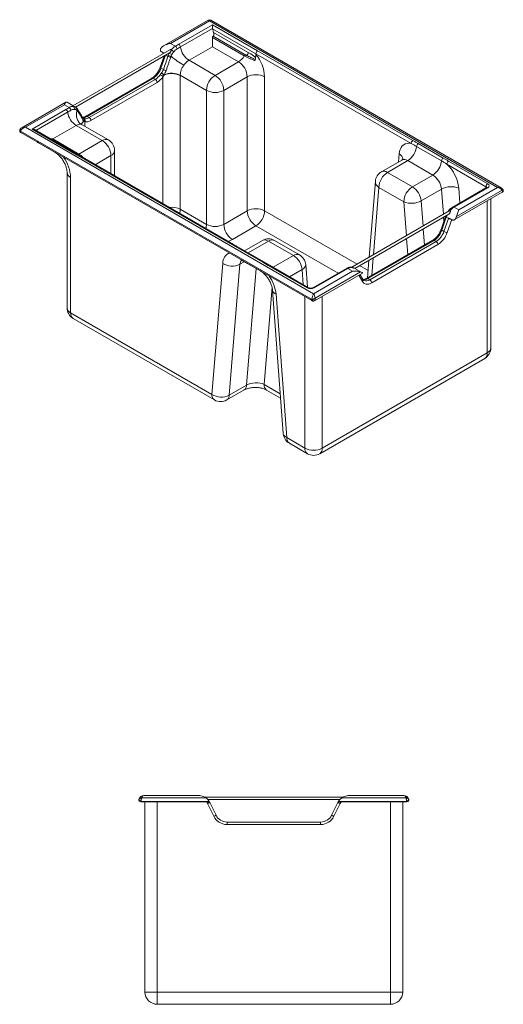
# Model space of a CAD drawing. Header units: inches. Extents: x 13.2 to 69.3, y 6.6 to 46.7.
# Tile 2 of 2: x 49.6 to 69.3, y 6.6 to 46.7. Entities that reach past the tile are written whole.
import ezdxf

# ---------------------------------------------------------------- set-up
doc = ezdxf.new("R2010")
doc.units = ezdxf.units.IN
doc.header["$MEASUREMENT"] = 0

msp = doc.modelspace()

# ---------------------------------------------------------------- linework, layer by layer
at = {"color": 7, "linetype": 'Continuous', "lineweight": 15}
for p, q in [((57.327, 46.711), (55.529, 45.673)), ((57.377, 46.673), (55.794, 45.759)), ((56.125, 45.722), (57.503, 46.518)), ((69.115, 39.896), (57.377, 46.673)), ((69.265, 39.877), (57.427, 46.711)), ((57.503, 46.518), (59.338, 45.459)), ((57.503, 46.37), (56.194, 45.614)), ((57.545, 46.208), (58.954, 45.395)), ((55.794, 45.759), (55.989, 45.646)), ((58.794, 45.247), (57.497, 45.996)), ((57.528, 46.055), (57.526, 46.054)), ((57.526, 46.054), (58.841, 45.294)), ((58.883, 45.272), (57.528, 46.055)), ((55.767, 45.498), (51.81, 43.214)), ((51.923, 43.164), (55.754, 45.376)), ((55.523, 45.358), (55.406, 45.425)), ((57.497, 45.623), (56.543, 45.072)), ((58.561, 45.01), (57.497, 45.623)), ((65.592, 41.685), (59.268, 45.336)), ((59.268, 45.336), (59.268, 45.309)), ((59.338, 45.459), (65.663, 41.808)), ((59.338, 45.459), (59.338, 45.459)), ((55.526, 45.244), (55.37, 44.788)), ((56.543, 45.072), (57.606, 44.459)), ((57.606, 44.459), (58.561, 45.01)), ((55.401, 44.755), (55.501, 44.697)), ((55.034, 44.349), (52.338, 42.793)), ((55.084, 44.344), (52.387, 42.788)), ((52.472, 42.739), (55.169, 44.295)), ((55.239, 44.173), (52.543, 42.616)), ((55.169, 44.295), (55.084, 44.344)), ((57.253, 43.846), (56.189, 44.46)), ((56.189, 44.449), (56.189, 39.006)), ((58.914, 44.397), (57.96, 43.846)), ((58.914, 38.943), (58.914, 44.397)), ((59.621, 44.397), (59.621, 38.943)), ((57.253, 38.392), (57.253, 43.846)), ((57.96, 43.846), (57.96, 38.392)), ((51.53, 43.365), (49.732, 42.327)), ((51.823, 43.222), (51.574, 43.366)), ((49.882, 42.346), (51.465, 43.26)), ((51.528, 43.069), (50.149, 42.273)), ((51.465, 43.26), (51.66, 43.147)), ((52.472, 42.739), (52.387, 42.788)), ((61.531, 35.34), (49.676, 42.184)), ((49.691, 42.13), (61.546, 35.286)), ((61.62, 35.569), (49.882, 42.346)), ((50.149, 42.273), (51.984, 41.213)), ((52.033, 41.219), (50.249, 42.249)), ((50.992, 41.868), (51.947, 42.419)), ((51.947, 42.419), (53.01, 41.805)), ((53.26, 41.83), (52.194, 42.445)), ((50.41, 41.708), (51.117, 41.3)), ((52.055, 41.254), (50.992, 41.868)), ((53.01, 41.805), (52.055, 41.254)), ((53.51, 40.367), (53.51, 41.397)), ((66.827, 40.978), (65.811, 41.564)), ((65.882, 41.68), (66.897, 41.093)), ((51.984, 41.213), (51.985, 41.213)), ((51.985, 41.213), (58.309, 37.563)), ((58.359, 37.568), (52.035, 41.218)), ((65.209, 41.011), (64.382, 40.534)), ((65.459, 40.986), (64.632, 40.509)), ((66.475, 40.4), (65.459, 40.986)), ((67.12, 40.967), (68.712, 40.047)), ((51.574, 40.509), (51.574, 34.997)), ((64.632, 40.509), (65.647, 39.923)), ((68.641, 39.925), (67.049, 40.844)), ((51.72, 34.793), (51.72, 40.304)), ((64.133, 40.141), (63.881, 37.055)), ((65.647, 39.923), (66.475, 40.4)), ((65.294, 39.31), (64.278, 39.896)), ((66.827, 39.825), (66, 39.348)), ((68.662, 39.889), (67.291, 39.098)), ((68.712, 39.884), (67.341, 39.093)), ((67.35, 38.571), (69.306, 39.7)), ((67.444, 38.713), (69.297, 39.782)), ((67.532, 38.982), (69.115, 39.896)), ((68.837, 33.364), (68.837, 39.429)), ((56.189, 39.006), (57.253, 38.392)), ((57.96, 38.392), (58.914, 38.943)), ((67.141, 38.937), (63.176, 36.648)), ((67.341, 39.093), (67.532, 38.982)), ((63.293, 36.6), (67.124, 38.812)), ((66.993, 38.715), (66.811, 38.183)), ((67.024, 38.682), (66.842, 38.15)), ((66.927, 38.101), (67.109, 38.633)), ((67.004, 38.742), (66.993, 38.715)), ((67.109, 38.633), (67.024, 38.682)), ((67.274, 38.574), (67.12, 38.663)), ((59.268, 38.33), (58.313, 37.779)), ((66.842, 38.15), (66.927, 38.101)), ((59.531, 37.733), (58.803, 37.313)), ((58.954, 37.231), (59.781, 37.709)), ((59.781, 37.709), (60.797, 37.122)), ((61.047, 37.147), (60.031, 37.733)), ((66.475, 37.744), (63.778, 36.188)), ((66.525, 37.739), (63.828, 36.183)), ((63.913, 36.134), (66.609, 37.69)), ((66.609, 37.69), (66.525, 37.739)), ((58.309, 37.563), (58.531, 37.436)), ((58.531, 37.436), (59.547, 36.85)), ((59.597, 36.855), (58.581, 37.441)), ((66.68, 37.568), (63.984, 36.012)), ((58.721, 36.91), (59.49, 36.467)), ((59.969, 36.645), (58.954, 37.231)), ((60.797, 37.122), (59.969, 36.645)), ((63.871, 36.934), (63.811, 36.207)), ((57.914, 36.803), (57.477, 31.47)), ((58.182, 31.434), (58.619, 36.767)), ((59.547, 36.85), (59.766, 36.721)), ((59.766, 36.721), (61.358, 35.802)), ((61.408, 35.807), (59.816, 36.726)), ((61.364, 35.833), (61.295, 36.751)), ((62.962, 36.599), (61.591, 35.807)), ((63.203, 36.483), (61.62, 35.569)), ((61.641, 35.802), (63.012, 36.594)), ((63.012, 36.594), (63.203, 36.483)), ((63.584, 36.433), (63.293, 36.6)), ((61.65, 35.28), (63.606, 36.409)), ((61.68, 35.386), (63.533, 36.455)), ((63.62, 36.155), (63.508, 36.353)), ((63.913, 36.134), (63.828, 36.183)), ((59.945, 35.713), (60.382, 29.876)), ((60.527, 29.709), (60.09, 35.546)), ((57.477, 31.47), (51.72, 34.793)), ((51.824, 34.564), (57.58, 31.241)), ((61.87, 29.053), (68.587, 32.931)), ((61.973, 29.282), (68.691, 33.16)), ((58.89, 31.842), (58.182, 31.434)), ((58.08, 31.241), (58.787, 31.649)), ((59.705, 31.647), (60.274, 31.319)), ((61.266, 29.282), (60.527, 29.709)), ((60.631, 29.48), (61.37, 29.053)), ((54.582, 14.886), (57.371, 14.886)), ((57.369, 14.889), (54.583, 14.889)), ((54.613, 15.039), (57.233, 15.039)), ((56.938, 15.136), (54.698, 15.136)), ((54.748, 14.886), (54.748, 7.136)), ((55.248, 7.136), (55.248, 14.886)), ((62.822, 15.076), (57.175, 15.076)), ((57.304, 14.976), (62.693, 14.976)), ((57.386, 14.857), (57.37, 14.886)), ((57.644, 14.334), (57.386, 14.857)), ((62.353, 14.334), (62.611, 14.857)), ((62.611, 14.857), (62.628, 14.888)), ((65.415, 14.886), (62.626, 14.886)), ((65.414, 14.889), (62.628, 14.889)), ((62.764, 15.039), (65.384, 15.039)), ((63.059, 15.136), (65.298, 15.136)), ((64.748, 7.136), (64.748, 14.886)), ((65.248, 14.886), (65.248, 7.136)), ((65.414, 14.889), (65.413, 14.901)), ((57.296, 14.812), (57.554, 14.29)), ((62.701, 14.812), (62.443, 14.29)), ((58.092, 14.056), (58.092, 13.956)), ((58.092, 14.056), (61.905, 14.056)), ((61.905, 14.056), (61.905, 13.956)), ((61.905, 13.956), (58.092, 13.956)), ((54.748, 7.136), (55.248, 7.136)), ((55.248, 7.136), (64.748, 7.136)), ((55.248, 7.136), (55.248, 6.636)), ((65.248, 7.136), (64.748, 7.136)), ((64.748, 7.136), (64.748, 6.636)), ((64.748, 6.636), (55.248, 6.636))]:
    msp.add_line(p, q, dxfattribs=at)
at = {"color": 8, "linetype": 'Continuous', "lineweight": 15}
for p, q in [((59.268, 45.336), (57.505, 46.354)), ((55.692, 45.276), (55.729, 45.361)), ((55.579, 45.275), (55.401, 44.755)), ((55.677, 45.232), (55.591, 45.282)), ((55.482, 39.228), (55.482, 44.401)), ((50.307, 42.215), (51.598, 42.96)), ((52.3, 42.384), (52.3, 42.564)), ((52.158, 42.46), (52.193, 42.444)), ((52.721, 40.822), (53.363, 41.193)), ((53.363, 41.193), (53.363, 40.451)), ((65.082, 40.938), (65.108, 41.262)), ((64.278, 39.896), (64.054, 37.155)), ((66.904, 38.8), (66.827, 39.825)), ((67.533, 39.863), (67.577, 39.263)), ((68.641, 39.877), (68.641, 39.925)), ((65.397, 37.93), (65.294, 39.31)), ((66, 39.348), (66.076, 38.322)), ((68.691, 33.16), (68.691, 39.345)), ((59.621, 38.943), (63.386, 36.769)), ((66.925, 38.517), (66.912, 38.689)), ((67.243, 38.592), (67.061, 38.061)), ((62.615, 36.398), (59.268, 38.33)), ((66.085, 38.212), (66.134, 37.548)), ((65.455, 37.156), (65.405, 37.82)), ((58.954, 37.231), (58.897, 37.258)), ((64.044, 37.033), (63.984, 36.307)), ((58.619, 36.767), (58.795, 36.868)), ((59.278, 36.589), (58.89, 31.842)), ((59.969, 36.645), (59.963, 36.641)), ((60.034, 36.6), (59.969, 36.645)), ((60.637, 36.252), (61.149, 36.547)), ((61.149, 36.547), (61.195, 35.93)), ((63.486, 36.712), (63.836, 36.51)), ((63.457, 36.324), (63.604, 36.065)), ((59.601, 31.876), (59.925, 35.831)), ((61.266, 35.447), (61.266, 29.282)), ((61.973, 29.282), (61.973, 35.467)), ((60.261, 31.495), (59.601, 31.876))]:
    msp.add_line(p, q, dxfattribs=at)
at = {"color": 7, "linetype": 'Continuous', "lineweight": 15, "flags": 128}
for points in [[(57.503, 46.37), (57.503, 46.387), (57.503, 46.406), (57.503, 46.426), (57.503, 46.446), (57.503, 46.466), (57.503, 46.485), (57.503, 46.503), (57.503, 46.518)], [(57.497, 45.996), (57.497, 45.913), (57.497, 45.833), (57.497, 45.757), (57.497, 45.686), (57.497, 45.623)], [(52.158, 42.46), (52.1, 42.502), (52.051, 42.555), (52.011, 42.62), (51.981, 42.693), (51.963, 42.772), (51.957, 42.855), (51.964, 42.94), (51.982, 43.024)], [(50.348, 41.75), (50.355, 41.745), (50.41, 41.708)], [(65.108, 41.262), (65.123, 41.358), (65.148, 41.445), (65.185, 41.52), (65.232, 41.583), (65.289, 41.633), (65.354, 41.669), (65.428, 41.689), (65.507, 41.695), (65.592, 41.685)], [(63.604, 36.065), (63.633, 36.023), (63.67, 35.991), (63.712, 35.968), (63.76, 35.956), (63.812, 35.954), (63.868, 35.963), (63.925, 35.982), (63.984, 36.012)], [(57.386, 14.857), (57.384, 14.856), (57.379, 14.853), (57.371, 14.849), (57.36, 14.844), (57.346, 14.837), (57.331, 14.829), (57.314, 14.821), (57.296, 14.812)], [(62.611, 14.857), (62.613, 14.856), (62.618, 14.853), (62.626, 14.849), (62.637, 14.844), (62.651, 14.837), (62.666, 14.829), (62.683, 14.821), (62.701, 14.812)], [(57.644, 14.334), (57.642, 14.334), (57.637, 14.331), (57.628, 14.327), (57.617, 14.321), (57.604, 14.315), (57.588, 14.307), (57.571, 14.299), (57.554, 14.29)], [(62.353, 14.334), (62.355, 14.334), (62.36, 14.331), (62.369, 14.327), (62.38, 14.321), (62.393, 14.315), (62.409, 14.307), (62.426, 14.299), (62.443, 14.29)]]:
    msp.add_lwpolyline(points, dxfattribs=at)
at = {"color": 8, "linetype": 'Continuous', "lineweight": 15, "flags": 128}
for points in [[(55.37, 44.788), (55.369, 44.784), (55.372, 44.778), (55.379, 44.771), (55.388, 44.763), (55.401, 44.755)], [(50.41, 41.708), (50.389, 41.723), (50.375, 41.735)], [(51.116, 41.301), (51.096, 41.315), (51.082, 41.327)], [(52.011, 41.232), (52.023, 41.237), (52.055, 41.254)], [(65.459, 40.986), (65.394, 41.017), (65.331, 41.033), (65.273, 41.033), (65.221, 41.017), (65.209, 41.011)], [(64.632, 40.509), (64.567, 40.539), (64.504, 40.555), (64.445, 40.555), (64.393, 40.54), (64.382, 40.534)], [(66.993, 38.715), (66.992, 38.711), (66.995, 38.705), (67.002, 38.698), (67.011, 38.69), (67.024, 38.682)], [(66.811, 38.183), (66.81, 38.179), (66.813, 38.173), (66.82, 38.166), (66.829, 38.158), (66.842, 38.15)], [(58.313, 37.779), (58.223, 37.733), (58.134, 37.697)], [(59.781, 37.709), (59.716, 37.739), (59.653, 37.755), (59.595, 37.755), (59.543, 37.739), (59.531, 37.733)], [(57.914, 36.803), (57.927, 36.894), (57.951, 36.978), (57.984, 37.051), (58.028, 37.113), (58.08, 37.163), (58.141, 37.201), (58.194, 37.221)], [(58.687, 36.936), (58.701, 36.924), (58.721, 36.91)], [(59.455, 36.493), (59.469, 36.481), (59.488, 36.467)], [(60.09, 35.546), (60.034, 35.578), (59.991, 35.615), (59.962, 35.657), (59.947, 35.701), (59.945, 35.713)], [(61.552, 35.336), (61.557, 35.318), (61.565, 35.302), (61.574, 35.289), (61.586, 35.279), (61.598, 35.272), (61.611, 35.269), (61.62, 35.269)], [(60.527, 29.709), (60.471, 29.741), (60.428, 29.778), (60.398, 29.819), (60.383, 29.864), (60.382, 29.876)]]:
    msp.add_lwpolyline(points, dxfattribs=at)
at = {"color": 7, "linetype": 'Continuous', "lineweight": 15}
for centre, radius, start, end in [((57.377, 46.625), 0.1, 59.5994, 121.3599), ((58.216, 46.472), 0.721, 189.4155, 201.451), ((56.04, 45.591), 0.156, 8.4495, 57.0986), ((55.636, 45.182), 0.364, 39.1445, 60.1396), ((55.898, 45.515), 0.16, 6.8658, 55.515), ((56.967, 45.729), 0.782, 188.4493, 237.0987), ((58.801, 45.402), 0.154, 302.6054, 357.3945), ((59.421, 45.329), 0.154, 122.6055, 177.3946), ((58.088, 44.327), 1.535, 2.6393, 39.7721), ((55.841, 45.595), 0.398, 245.7567, 263.9781), ((55.936, 45.81), 0.588, 245.3714, 257.8872), ((58.18, 48.033), 3.664, 229.7649, 239.7029), ((56.901, 44.488), 0.685, 121.492, 146.2052), ((58.189, 45.61), 0.706, 301.7579, 329.0244), ((58.15, 44.364), 0.765, 2.4763, 57.5237), ((58.916, 45.174), 0.141, 121.7583, 149.0239), ((54.665, 44.995), 0.774, 302.757, 341.908), ((56.963, 46.677), 2.632, 234.0072, 236.9328), ((56.308, 45.757), 1.49, 233.5643, 238.685), ((55.666, 44.966), 0.316, 238.4904, 260.0923), ((55.834, 43.755), 0.779, 62.853, 113.2202), ((55.836, 43.761), 0.784, 63.1856, 112.6687), ((54.816, 44.873), 0.676, 301.3894, 325.111), ((55.086, 44.166), 0.154, 2.6054, 57.3947), ((54.817, 44.866), 0.812, 301.3892, 325.1113), ((55.092, 44.002), 0.559, 45.6343, 59.9871), ((58.017, 43.813), 0.765, 122.4764, 177.5236), ((57.195, 43.813), 0.765, 2.4763, 57.5237), ((59.268, 43.719), 0.765, 62.4805, 117.5195), ((57.606, 44.525), 0.765, 242.4805, 297.5195), ((51.443, 42.937), 0.156, 8.4495, 57.0986), ((52.371, 43.075), 0.782, 188.4493, 237.0987), ((51.581, 43.017), 0.153, 7.5681, 58.7254), ((51.766, 43.108), 0.108, 341.8186, 54.1497), ((51.868, 43.097), 0.086, 330.0089, 54.033), ((52.174, 42.635), 0.0923, 331.3235, 56.1337), ((52.179, 42.631), 0.0938, 331.1927, 55.987), ((52.315, 42.978), 0.286, 260.8544, 303.2888), ((52.209, 42.612), 0.103, 332.2443, 53.7052), ((52.355, 42.903), 0.343, 260.8539, 303.2892), ((52.39, 42.609), 0.154, 2.6054, 57.3947), ((52.101, 42.187), 0.279, 78.2892, 123.6666), ((52.599, 41.16), 0.765, 2.4763, 57.5237), ((53.01, 41.397), 0.5, 0, 60.0027), ((65.745, 41.678), 0.154, 122.6055, 177.3946), ((65.039, 41.639), 0.777, 302.7942, 354.4447), ((65.966, 41.549), 0.155, 122.7943, 174.4447), ((52.014, 41.173), 0.0503, 65.6923, 125.6182), ((66.054, 41.053), 0.777, 302.7942, 354.4447), ((66.982, 40.963), 0.155, 122.7943, 174.4447), ((67.203, 40.837), 0.154, 122.6055, 177.3946), ((64.632, 40.101), 0.5, 119.9973, 175.317), ((65.043, 39.863), 0.765, 122.4764, 177.5236), ((65.947, 39.691), 1.595, 6.1699, 46.283), ((66.054, 39.747), 0.777, 5.7869, 57.1944), ((66.058, 39.277), 0.765, 122.4764, 177.5236), ((65.226, 39.269), 0.777, 5.7869, 57.1944), ((67.22, 39.092), 0.832, 67.914, 118.1784), ((68.795, 39.918), 0.154, 122.6055, 177.3946), ((68.681, 39.966), 0.0873, 290.7836, 69.2167), ((65.607, 40.083), 0.833, 247.9623, 298.1303), ((59.268, 38.264), 0.765, 62.4805, 117.5195), ((59.679, 38.976), 0.765, 182.4764, 237.5236), ((58.857, 38.976), 0.765, 302.4764, 357.5236), ((67.673, 38.541), 0.643, 121.0268, 141.1264), ((67.859, 38.376), 0.793, 158.7864, 161.0821), ((57.606, 39.07), 0.765, 242.4805, 297.5195), ((58.724, 38.425), 0.765, 182.4764, 237.5236), ((66.106, 38.391), 0.774, 302.757, 341.908), ((66.191, 38.342), 0.774, 302.757, 341.908), ((67.081, 38.371), 0.311, 240.2361, 266.2984), ((59.781, 37.3), 0.5, 60.0027, 119.9973), ((66.527, 37.561), 0.154, 2.6057, 57.3943), ((66.177, 38.349), 0.929, 302.7569, 341.908), ((60.376, 36.469), 0.777, 5.7869, 57.1944), ((60.797, 36.714), 0.5, 4.2799, 60.0027), ((58.298, 37.401), 0.711, 237.3009, 296.8747), ((63.179, 36.328), 0.313, 89.4839, 122.1125), ((63.831, 36.005), 0.154, 2.6057, 57.3943), ((61.5, 36.075), 0.307, 242.6099, 297.3901), ((52.074, 34.997), 0.5, 180, 240.0027), ((68.337, 33.364), 0.5, 299.9973, 0), ((57.861, 32.068), 0.711, 237.3009, 296.8747), ((57.83, 31.674), 0.5, 240.0027, 299.9973), ((60.881, 29.913), 0.5, 184.2799, 240.0027), ((61.62, 29.961), 0.765, 242.4806, 297.5195), ((61.62, 29.486), 0.5, 240.0027, 299.9973), ((54.582, 14.966), 0.08, 165.5225, 270), ((54.583, 14.969), 0.0797, 165.2443, 270.0293), ((54.698, 14.936), 0.2, 163.3449, 165.5225), ((54.584, 14.979), 0.0779, 169.6814, 270.0106), ((54.698, 14.936), 0.2, 90, 163.3449), ((56.938, 14.636), 0.4, 26.2499, 38.6822), ((56.938, 14.636), 0.5, 26.2499, 30), ((63.059, 14.636), 0.5, 150, 153.7501), ((63.059, 14.636), 0.4, 141.3178, 153.7501), ((65.298, 14.936), 0.2, 16.6551, 90), ((65.413, 14.979), 0.0779, 269.9896, 10.3182), ((65.414, 14.969), 0.0797, 269.9708, 14.7555), ((65.415, 14.966), 0.08, 270, 14.4775), ((58.092, 14.556), 0.6, 206.2499, 270), ((58.092, 14.556), 0.5, 206.2499, 270), ((61.905, 14.556), 0.5, 270, 333.7501), ((61.905, 14.556), 0.6, 270, 333.7501), ((55.248, 7.136), 0.5, 180, 270), ((64.748, 7.136), 0.5, 270, 0)]:
    msp.add_arc(centre, radius, start, end, dxfattribs=at)
at = {"color": 8, "linetype": 'Continuous', "lineweight": 15}
for centre, radius, start, end in [((74.315, 81.382), 40.525, 242.7151, 242.8911), ((55.054, 44.303), 0.0503, 54.3825, 114.3062), ((51.922, 43.067), 0.0741, 324.4736, 35.9973), ((51.942, 43.046), 0.0702, 324.1578, 28.0851), ((52.397, 42.386), 0.25, 124.6974, 161.361), ((52.404, 42.372), 0.258, 123.7828, 159.1075), ((52.23, 43.028), 0.288, 262.525, 303.2982), ((52.13, 42.717), 0.0725, 332.3148, 26.6865), ((52.358, 42.747), 0.0504, 54.4267, 113.7974), ((49.721, 42.167), 0.0475, 159.1644, 231.4435), ((53.155, 41.609), 0.245, 64.7806, 126.5298), ((53.266, 41.417), 0.245, 293.4621, 355.2179), ((50.216, 40.241), 1.505, 2.4249, 35.8295), ((51.723, 40.702), 0.644, 39.3291, 58.9439), ((64.962, 41.008), 0.293, 6.6485, 60.1275), ((51.824, 40.534), 0.252, 185.9995, 245.6372), ((64.418, 40.144), 0.285, 180.5883, 240.5874), ((68.618, 39.876), 0.0542, 18.4177, 64.4374), ((68.683, 39.843), 0.0503, 54.3834, 114.3061), ((55.839, 38.332), 0.76, 62.5097, 98.0623), ((55.566, 39.015), 0.623, 343.2107, 359.108), ((67.312, 39.052), 0.0503, 54.3847, 114.2907), ((67.802, 38.414), 0.823, 153.883, 161.0256), ((67.264, 38.905), 0.313, 240.3012, 265.8404), ((56.629, 38.401), 0.623, 343.2107, 359.108), ((59.927, 37.512), 0.245, 64.7806, 126.5299), ((66.495, 37.699), 0.0503, 54.3832, 114.3052), ((58.338, 37.521), 0.0505, 66.4361, 125.5534), ((58.56, 37.397), 0.0484, 64.3979, 126.9127), ((58.88, 36.758), 0.261, 138.5595, 178.1408), ((60.942, 36.926), 0.245, 64.7806, 126.5299), ((59.576, 36.811), 0.0485, 64.9423, 126.8588), ((59.795, 36.68), 0.0503, 65.6923, 125.6182), ((61.055, 36.77), 0.241, 292.9403, 355.6612), ((62.983, 36.553), 0.0503, 54.3834, 114.3061), ((58.563, 35.393), 1.535, 5.7284, 35.6887), ((63.548, 36.122), 0.0791, 314.393, 25.1198), ((63.673, 36.418), 0.282, 259.8463, 303.5235), ((63.767, 36.338), 0.251, 246.2984, 305.7156), ((63.799, 36.142), 0.0504, 54.4274, 113.7962), ((61.387, 35.761), 0.0504, 65.9145, 125.5995), ((61.612, 35.761), 0.0504, 54.4118, 113.9727), ((61.577, 35.324), 0.0491, 160.5832, 230.0164), ((61.601, 35.323), 0.056, 167.8207, 243.8576), ((51.818, 35.017), 0.245, 184.7821, 246.538), ((51.964, 34.765), 0.245, 173.4662, 235.2219), ((68.587, 33.389), 0.251, 294.333, 354.3469), ((68.448, 33.132), 0.245, 304.7792, 6.5331), ((58.657, 31.841), 0.232, 304.0555, 0.1723), ((59.844, 31.848), 0.245, 173.4665, 235.2213), ((57.72, 31.442), 0.245, 173.4662, 235.2219), ((57.95, 31.433), 0.232, 304.0555, 0.1723), ((60.777, 29.684), 0.251, 174.3373, 234.3508), ((61.509, 29.254), 0.245, 173.4662, 235.2219), ((61.73, 29.254), 0.245, 304.7792, 6.5331)]:
    msp.add_arc(centre, radius, start, end, dxfattribs=at)
for centre, major_axis, ratio, start_param, end_param in [((57.377, 46.509), (-0.046, 0.204), 0.264803, 5.580441, 6.365757), ((57.377, 46.509), (0.046, 0.204), 0.264803, 6.200613, 6.98593), ((49.882, 42.182), (0.203, -0.086), 0.711574, 1.864823, 2.65428), ((69.115, 39.733), (0.203, 0.086), 0.711574, 0.497688, 1.27677)]:
    msp.add_ellipse(centre, major_axis=major_axis, ratio=ratio, start_param=start_param, end_param=end_param, dxfattribs=at)
at = {"color": 7, "linetype": 'Continuous', "lineweight": 15}
for centre, major_axis, ratio, start_param, end_param in [((49.882, 42.182), (0.203, 0.086), 0.711574, 1.27677, 2.594886), ((50.149, 42.191), (0.141, 0), 0.577382, 0.785479, 1.570796), ((50.992, 42.276), (0.707, 0), 0.577382, 4.587005, 4.712389), ((69.115, 39.733), (0.203, -0.086), 0.711574, 0.836449, 1.864823), ((61.62, 35.406), (0.046, 0.204), 0.264803, 0.702745, 1.982854), ((61.62, 35.406), (-0.046, 0.204), 0.264803, 4.552067, 5.580441), ((59.247, 31.672), (0.503, 0.031), 0.524473, 0.758924, 2.329721), ((54.698, 14.936), (0, 0.2), 0.5, 0, 1.028374), ((65.298, 14.936), (0, 0.2), 0.5, 5.254811, 6.283185)]:
    msp.add_ellipse(centre, major_axis=major_axis, ratio=ratio, start_param=start_param, end_param=end_param, dxfattribs=at)
for points in [[(57.505, 46.354), (57.504, 46.359), (57.503, 46.364), (57.503, 46.37)], [(55.989, 45.646), (56.034, 45.671), (56.08, 45.696), (56.125, 45.722)], [(55.848, 45.309), (55.835, 45.286), (55.823, 45.261), (55.813, 45.236)], [(56.194, 45.614), (56.149, 45.588), (56.103, 45.561), (56.057, 45.534)], [(55.677, 45.232), (55.682, 45.247), (55.686, 45.261), (55.692, 45.276)], [(55.813, 45.236), (55.808, 45.224), (55.803, 45.211), (55.799, 45.199)], [(58.841, 45.294), (58.855, 45.286), (58.869, 45.279), (58.883, 45.272)], [(55.371, 44.486), (55.386, 44.506), (55.401, 44.527), (55.416, 44.548)], [(55.416, 44.548), (55.418, 44.551), (55.421, 44.555), (55.423, 44.558)], [(55.527, 44.472), (55.512, 44.448), (55.497, 44.425), (55.482, 44.401)], [(55.534, 44.484), (55.531, 44.48), (55.529, 44.476), (55.527, 44.472)], [(56.189, 44.46), (56.189, 44.456), (56.189, 44.453), (56.189, 44.449)], [(51.66, 43.147), (51.617, 43.121), (51.573, 43.095), (51.528, 43.069)], [(51.598, 42.96), (51.643, 42.987), (51.688, 43.012), (51.732, 43.037)], [(51.942, 43.054), (51.956, 43.047), (51.97, 43.037), (51.982, 43.024)], [(51.982, 43.024), (51.988, 43.018), (51.994, 43.012), (51.999, 43.005)], [(52.231, 42.709), (52.229, 42.71), (52.227, 42.711), (52.226, 42.712)], [(52.27, 42.695), (52.255, 42.699), (52.242, 42.703), (52.231, 42.709)], [(52.255, 42.591), (52.257, 42.589), (52.259, 42.588), (52.261, 42.586)], [(52.261, 42.586), (52.272, 42.578), (52.285, 42.57), (52.3, 42.564)], [(61.547, 35.334), (61.549, 35.334), (61.55, 35.335), (61.552, 35.336)], [(54.506, 14.989), (54.506, 14.99), (54.506, 14.991), (54.507, 14.993)], [(65.49, 14.993), (65.491, 14.991), (65.491, 14.99), (65.491, 14.989)], [(57.746, 14.194), (57.743, 14.197), (57.74, 14.2), (57.738, 14.203)], [(62.25, 14.194), (62.254, 14.197), (62.256, 14.2), (62.259, 14.203)]]:
    msp.add_open_spline(points, degree=3, dxfattribs=at)
for points, knots in [([(57.528, 46.055), (57.533, 46.058), (57.538, 46.062), (57.545, 46.072), (57.549, 46.077), (57.554, 46.089), (57.556, 46.096), (57.558, 46.109), (57.559, 46.116), (57.56, 46.13), (57.56, 46.137), (57.559, 46.152), (57.558, 46.159), (57.554, 46.181), (57.55, 46.195), (57.545, 46.208)], [0, 0, 0, 0, 0.125, 0.125, 0.25, 0.25, 0.375, 0.375, 0.5, 0.5, 0.625, 0.625, 0.75, 0.75, 1, 1, 1, 1]), ([(55.404, 45.569), (55.428, 45.599), (55.455, 45.623), (55.5, 45.656), (55.516, 45.666), (55.548, 45.684), (55.565, 45.692), (55.598, 45.707), (55.615, 45.714), (55.65, 45.727), (55.668, 45.732), (55.704, 45.742), (55.722, 45.746), (55.749, 45.751), (55.758, 45.753), (55.776, 45.756), (55.785, 45.757), (55.794, 45.759)], [0, 0, 0, 0, 0.25, 0.25, 0.375, 0.375, 0.5, 0.5, 0.625, 0.625, 0.75, 0.75, 0.875, 0.875, 0.9375, 0.9375, 1, 1, 1, 1]), ([(57.497, 45.996), (57.497, 46.002), (57.498, 46.007), (57.5, 46.019), (57.502, 46.024), (57.507, 46.035), (57.51, 46.039), (57.517, 46.048), (57.521, 46.051), (57.526, 46.054)], [0, 0, 0, 0, 0.25, 0.25, 0.5, 0.5, 0.75, 0.75, 1, 1, 1, 1]), ([(55.406, 45.425), (55.401, 45.428), (55.396, 45.432), (55.388, 45.441), (55.385, 45.447), (55.379, 45.458), (55.377, 45.465), (55.375, 45.478), (55.374, 45.485), (55.375, 45.499), (55.376, 45.506), (55.379, 45.52), (55.381, 45.527), (55.386, 45.54), (55.389, 45.546), (55.396, 45.558), (55.4, 45.564), (55.404, 45.569)], [0, 0, 0, 0, 0.125, 0.125, 0.25, 0.25, 0.375, 0.375, 0.5, 0.5, 0.625, 0.625, 0.75, 0.75, 0.875, 0.875, 1, 1, 1, 1]), ([(55.754, 45.376), (55.754, 45.376), (55.761, 45.379), (55.775, 45.392), (55.796, 45.418), (55.811, 45.448), (55.819, 45.474), (55.819, 45.49), (55.818, 45.496), (55.817, 45.498)], [0, 0, 0, 0, 0.0096731, 0.1706482, 0.3648709, 0.6550614, 0.8433099, 0.9472806, 1, 1, 1, 1]), ([(55.817, 45.498), (55.817, 45.499), (55.815, 45.502), (55.812, 45.506), (55.805, 45.509), (55.796, 45.51), (55.782, 45.507), (55.773, 45.501), (55.767, 45.498)], [0, 0, 0, 0, 0.056117, 0.193166, 0.33077, 0.459892, 0.684287, 1, 1, 1, 1]), ([(55.817, 45.498), (55.83, 45.514), (55.843, 45.529), (55.864, 45.55), (55.871, 45.557), (55.885, 45.571), (55.892, 45.577), (55.928, 45.608), (55.958, 45.629), (55.989, 45.646)], [0, 0, 0, 0, 0.25, 0.25, 0.375, 0.375, 0.5, 0.5, 1, 1, 1, 1]), ([(55.918, 45.412), (55.912, 45.404), (55.905, 45.397), (55.891, 45.382), (55.885, 45.374), (55.875, 45.361), (55.873, 45.357), (55.867, 45.348), (55.865, 45.343), (55.86, 45.333), (55.858, 45.328), (55.853, 45.319), (55.851, 45.314), (55.848, 45.309)], [0, 0, 0, 0, 0.25, 0.25, 0.5, 0.5, 0.625, 0.625, 0.75, 0.75, 0.875, 0.875, 1, 1, 1, 1]), ([(56.057, 45.534), (56.032, 45.519), (56.008, 45.501), (55.973, 45.471), (55.962, 45.46), (55.939, 45.437), (55.929, 45.425), (55.918, 45.412)], [0, 0, 0, 0, 0.5, 0.5, 0.75, 0.75, 1, 1, 1, 1]), ([(59.228, 45.056), (59.24, 45.1), (59.25, 45.144), (59.264, 45.228), (59.268, 45.269), (59.268, 45.309)], [0, 0, 0, 0, 0.5, 0.5, 1, 1, 1, 1]), ([(55.501, 44.697), (55.534, 44.784), (55.565, 44.873), (55.609, 45.006), (55.624, 45.051), (55.651, 45.141), (55.665, 45.186), (55.677, 45.232)], [0, 0, 0, 0, 0.5, 0.5, 0.75, 0.75, 1, 1, 1, 1]), ([(55.799, 45.199), (55.783, 45.153), (55.767, 45.107), (55.735, 45.016), (55.719, 44.97), (55.687, 44.88), (55.672, 44.835), (55.641, 44.745), (55.626, 44.7), (55.612, 44.655)], [0, 0, 0, 0, 0.25, 0.25, 0.5, 0.5, 0.75, 0.75, 1, 1, 1, 1]), ([(59.228, 45.056), (59.19, 45.072), (59.152, 45.087), (59.077, 45.118), (59.039, 45.133), (58.964, 45.164), (58.928, 45.18), (58.858, 45.212), (58.825, 45.229), (58.794, 45.247)], [0, 0, 0, 0, 0.25, 0.25, 0.5, 0.5, 0.75, 0.75, 1, 1, 1, 1]), ([(59.245, 45.095), (59.215, 45.112), (59.184, 45.129), (59.123, 45.16), (59.092, 45.175), (59.031, 45.204), (59, 45.217), (58.941, 45.244), (58.911, 45.258), (58.883, 45.272)], [0, 0, 0, 0, 0.25, 0.25, 0.5, 0.5, 0.75, 0.75, 1, 1, 1, 1]), ([(55.37, 44.788), (55.365, 44.776), (55.352, 44.739), (55.325, 44.679), (55.287, 44.61), (55.243, 44.544), (55.195, 44.484), (55.143, 44.431), (55.092, 44.387), (55.055, 44.362), (55.036, 44.351), (55.034, 44.349)], [0, 0, 0, 0, 0.068108, 0.199795, 0.33185, 0.463998, 0.59585, 0.727076, 0.857384, 0.979486, 1, 1, 1, 1]), ([(55.423, 44.558), (55.439, 44.58), (55.454, 44.603), (55.48, 44.649), (55.491, 44.673), (55.501, 44.697)], [0, 0, 0, 0, 0.5, 0.5, 1, 1, 1, 1]), ([(55.612, 44.655), (55.602, 44.626), (55.59, 44.597), (55.564, 44.54), (55.55, 44.512), (55.534, 44.484)], [0, 0, 0, 0, 0.5, 0.5, 1, 1, 1, 1]), ([(56.331, 44.869), (56.32, 44.853), (56.309, 44.837), (56.287, 44.805), (56.277, 44.789), (56.257, 44.756), (56.248, 44.739), (56.232, 44.705), (56.225, 44.687), (56.212, 44.652), (56.207, 44.634), (56.199, 44.598), (56.196, 44.58), (56.192, 44.545), (56.19, 44.527), (56.189, 44.493), (56.189, 44.476), (56.189, 44.46)], [0, 0, 0, 0, 0.125, 0.125, 0.25, 0.25, 0.375, 0.375, 0.5, 0.5, 0.625, 0.625, 0.75, 0.75, 0.875, 0.875, 1, 1, 1, 1]), ([(51.581, 43.362), (51.567, 43.37), (51.556, 43.373), (51.54, 43.37), (51.535, 43.368), (51.525, 43.362), (51.52, 43.358), (51.511, 43.348), (51.507, 43.343), (51.498, 43.33), (51.494, 43.323), (51.486, 43.307), (51.481, 43.298), (51.475, 43.285), (51.473, 43.28), (51.469, 43.27), (51.467, 43.265), (51.465, 43.26)], [0, 0, 0, 0, 0.25, 0.25, 0.375, 0.375, 0.5, 0.5, 0.625, 0.625, 0.75, 0.75, 0.875, 0.875, 0.9375, 0.9375, 1, 1, 1, 1]), ([(51.829, 43.196), (51.816, 43.196), (51.803, 43.196), (51.782, 43.194), (51.775, 43.192), (51.761, 43.19), (51.754, 43.188), (51.718, 43.178), (51.689, 43.165), (51.66, 43.147)], [0, 0, 0, 0, 0.25, 0.25, 0.375, 0.375, 0.5, 0.5, 1, 1, 1, 1]), ([(51.732, 43.037), (51.755, 43.05), (51.779, 43.06), (51.813, 43.069), (51.825, 43.071), (51.847, 43.074), (51.858, 43.075), (51.869, 43.074)], [0, 0, 0, 0, 0.5, 0.5, 0.75, 0.75, 1, 1, 1, 1]), ([(51.829, 43.196), (51.828, 43.196), (51.824, 43.198), (51.818, 43.2), (51.813, 43.204), (51.809, 43.208), (51.807, 43.212), (51.809, 43.213), (51.81, 43.214)], [0, 0, 0, 0, 0.056117, 0.193165, 0.330769, 0.459889, 0.684283, 1, 1, 1, 1]), ([(51.923, 43.164), (51.923, 43.164), (51.924, 43.164), (51.919, 43.166), (51.905, 43.172), (51.88, 43.179), (51.856, 43.187), (51.839, 43.192), (51.832, 43.195), (51.829, 43.196)], [0, 0, 0, 0, 0.009672, 0.170649, 0.364871, 0.655062, 0.84331, 0.947282, 1, 1, 1, 1]), ([(51.869, 43.074), (51.875, 43.074), (51.882, 43.075), (51.896, 43.075), (51.902, 43.075), (51.912, 43.073), (51.915, 43.072), (51.921, 43.069), (51.923, 43.068), (51.929, 43.064), (51.931, 43.062), (51.936, 43.058), (51.939, 43.056), (51.942, 43.054)], [0, 0, 0, 0, 0.25, 0.25, 0.5, 0.5, 0.625, 0.625, 0.75, 0.75, 0.875, 0.875, 1, 1, 1, 1]), ([(51.981, 43.11), (51.976, 43.116), (51.96, 43.137), (51.939, 43.152), (51.924, 43.162)], [0, 0, 0, 0, 0.297197, 1, 1, 1, 1]), ([(52.004, 43.079), (52.001, 43.084), (51.994, 43.095), (51.986, 43.105), (51.981, 43.11)], [0, 0, 0, 0, 0.43876, 1, 1, 1, 1]), ([(51.999, 43.005), (52.019, 42.98), (52.038, 42.954), (52.073, 42.902), (52.09, 42.876), (52.122, 42.822), (52.138, 42.795), (52.167, 42.739), (52.181, 42.711), (52.195, 42.683)], [0, 0, 0, 0, 0.25, 0.25, 0.5, 0.5, 0.75, 0.75, 1, 1, 1, 1]), ([(52.195, 42.749), (52.19, 42.758), (52.162, 42.812), (52.107, 42.91), (52.047, 43.011), (52.011, 43.068), (52.004, 43.08)], [0, 0, 0, 0, 0.089327, 0.507974, 0.897608, 1, 1, 1, 1]), ([(52.194, 42.445), (52.192, 42.447), (52.177, 42.454), (52.156, 42.473), (52.141, 42.49), (52.136, 42.499), (52.137, 42.497), (52.137, 42.497)], [0, 0, 0, 0, 0.095617, 0.462675, 0.716046, 0.936018, 1, 1, 1, 1]), ([(52.338, 42.793), (52.329, 42.788), (52.303, 42.774), (52.264, 42.758), (52.224, 42.749), (52.204, 42.749), (52.195, 42.749)], [0, 0, 0, 0, 0.159312, 0.462854, 0.765853, 1, 1, 1, 1]), ([(52.226, 42.712), (52.225, 42.713), (52.22, 42.715), (52.213, 42.722), (52.202, 42.736), (52.197, 42.747), (52.195, 42.749)], [0, 0, 0, 0, 0.095029, 0.530892, 0.895626, 1, 1, 1, 1]), ([(52.195, 42.683), (52.203, 42.664), (52.213, 42.647), (52.232, 42.617), (52.243, 42.603), (52.255, 42.591)], [0, 0, 0, 0, 0.5, 0.5, 1, 1, 1, 1]), ([(49.654, 42.24), (49.652, 42.237), (49.645, 42.224), (49.644, 42.198), (49.652, 42.169), (49.669, 42.146), (49.683, 42.134), (49.691, 42.13), (49.691, 42.13)], [0, 0, 0, 0, 0.0909328, 0.3322311, 0.578033, 0.7909669, 0.99197, 1, 1, 1, 1]), ([(49.732, 42.326), (49.72, 42.319), (49.696, 42.304), (49.669, 42.273), (49.657, 42.249), (49.651, 42.238)], [0, 0, 0, 0, 0.336327, 0.696979, 1, 1, 1, 1]), ([(65.663, 41.808), (65.699, 41.787), (65.736, 41.765), (65.809, 41.722), (65.845, 41.701), (65.882, 41.68)], [0, 0, 0, 0, 0.5, 0.5, 1, 1, 1, 1]), ([(51.117, 41.3), (51.123, 41.296), (51.142, 41.285), (51.178, 41.259), (51.224, 41.221), (51.273, 41.174), (51.322, 41.119), (51.37, 41.056), (51.415, 40.989), (51.456, 40.917), (51.492, 40.843), (51.522, 40.769), (51.545, 40.698), (51.561, 40.631), (51.571, 40.572), (51.574, 40.532), (51.574, 40.513), (51.574, 40.509)], [0, 0, 0, 0, 0.0368092, 0.1047537, 0.1739766, 0.2448769, 0.3173071, 0.3909846, 0.4655514, 0.5406148, 0.6157634, 0.6904677, 0.7643516, 0.8370894, 0.9084475, 0.9783526, 1, 1, 1, 1]), ([(65.811, 41.564), (65.775, 41.585), (65.738, 41.606), (65.665, 41.647), (65.629, 41.666), (65.592, 41.685)], [0, 0, 0, 0, 0.5, 0.5, 1, 1, 1, 1]), ([(65.261, 41.061), (65.261, 41.061), (65.261, 41.06), (65.252, 41.046), (65.235, 41.028), (65.217, 41.017), (65.209, 41.012)], [0, 0, 0, 0, 0.188701, 0.445403, 0.731776, 1, 1, 1, 1]), ([(67.049, 40.844), (67.012, 40.868), (66.975, 40.89), (66.901, 40.935), (66.864, 40.956), (66.827, 40.978)], [0, 0, 0, 0, 0.5, 0.5, 1, 1, 1, 1]), ([(66.897, 41.093), (66.934, 41.072), (66.971, 41.051), (67.046, 41.009), (67.083, 40.988), (67.12, 40.967)], [0, 0, 0, 0, 0.5, 0.5, 1, 1, 1, 1]), ([(68.673, 39.897), (68.674, 39.897), (68.674, 39.898), (68.668, 39.893), (68.663, 39.89), (68.662, 39.889)], [0, 0, 0, 0, 0.333625, 0.914636, 1, 1, 1, 1]), ([(69.34, 39.801), (69.334, 39.811), (69.321, 39.833), (69.294, 39.86), (69.272, 39.872), (69.263, 39.878)], [0, 0, 0, 0, 0.322654, 0.70257, 1, 1, 1, 1]), ([(69.306, 39.7), (69.306, 39.701), (69.315, 39.704), (69.329, 39.719), (69.344, 39.744), (69.348, 39.772), (69.343, 39.795), (69.337, 39.806), (69.334, 39.811)], [0, 0, 0, 0, 0.0195176, 0.2285087, 0.4554147, 0.6942463, 0.8821161, 1, 1, 1, 1]), ([(67.291, 39.098), (67.28, 39.091), (67.249, 39.072), (67.2, 39.033), (67.147, 38.98), (67.111, 38.937), (67.095, 38.912), (67.093, 38.909)], [0, 0, 0, 0, 0.148968, 0.421244, 0.692616, 0.962922, 1, 1, 1, 1]), ([(67.172, 38.945), (67.172, 38.945), (67.175, 38.945), (67.18, 38.943), (67.186, 38.938), (67.189, 38.93), (67.19, 38.913), (67.182, 38.885), (67.165, 38.852), (67.144, 38.825), (67.129, 38.815), (67.124, 38.812)], [0, 0, 0, 0, 0.007343, 0.05471, 0.102177, 0.161565, 0.257014, 0.434577, 0.686367, 0.896045, 1, 1, 1, 1]), ([(67.142, 38.937), (67.142, 38.937), (67.148, 38.942), (67.159, 38.945), (67.168, 38.945), (67.172, 38.945)], [0, 0, 0, 0, 0.085625, 0.656805, 1, 1, 1, 1]), ([(67.532, 38.982), (67.532, 38.982), (67.527, 38.971), (67.516, 38.939), (67.496, 38.879), (67.472, 38.8), (67.453, 38.741), (67.444, 38.713)], [0, 0, 0, 0, 0.0024644, 0.1635913, 0.4487725, 0.7336408, 1, 1, 1, 1]), ([(67.3, 38.563), (67.298, 38.563), (67.289, 38.566), (67.28, 38.57), (67.274, 38.574)], [0, 0, 0, 0, 0.2460477, 1, 1, 1, 1]), ([(67.3, 38.563), (67.308, 38.562), (67.325, 38.559), (67.35, 38.569), (67.377, 38.59), (67.406, 38.628), (67.429, 38.672), (67.44, 38.702), (67.444, 38.713)], [0, 0, 0, 0, 0.1285976, 0.2568719, 0.393542, 0.5894298, 0.8511163, 1, 1, 1, 1]), ([(66.811, 38.183), (66.806, 38.171), (66.793, 38.135), (66.766, 38.075), (66.728, 38.005), (66.684, 37.939), (66.636, 37.879), (66.584, 37.826), (66.533, 37.782), (66.496, 37.757), (66.477, 37.746), (66.475, 37.744)], [0, 0, 0, 0, 0.068108, 0.199795, 0.33185, 0.463998, 0.59585, 0.727076, 0.857384, 0.979486, 1, 1, 1, 1]), ([(58.58, 37.44), (58.55, 37.458), (58.477, 37.501), (58.402, 37.542), (58.358, 37.567)], [0, 0, 0, 0, 0.404927, 1, 1, 1, 1]), ([(58.653, 36.94), (58.653, 36.94), (58.653, 36.94), (58.667, 36.936), (58.69, 36.927), (58.711, 36.916), (58.721, 36.91)], [0, 0, 0, 0, 0.206376, 0.484061, 0.75352, 1, 1, 1, 1]), ([(59.815, 36.726), (59.813, 36.727), (59.754, 36.76), (59.684, 36.804), (59.611, 36.845), (59.596, 36.854)], [0, 0, 0, 0, 0.030726, 0.789358, 1, 1, 1, 1]), ([(63.178, 36.646), (63.166, 36.648), (63.136, 36.653), (63.085, 36.647), (63.028, 36.631), (62.986, 36.612), (62.965, 36.6), (62.962, 36.599)], [0, 0, 0, 0, 0.167748, 0.422572, 0.688026, 0.963074, 1, 1, 1, 1]), ([(63.176, 36.648), (63.176, 36.648), (63.174, 36.648), (63.176, 36.646), (63.18, 36.643), (63.181, 36.642)], [0, 0, 0, 0, 0.085631, 0.656803, 1, 1, 1, 1]), ([(63.181, 36.642), (63.182, 36.641), (63.183, 36.64), (63.186, 36.638), (63.194, 36.634), (63.205, 36.629), (63.224, 36.623), (63.25, 36.616), (63.276, 36.607), (63.292, 36.601), (63.293, 36.601), (63.293, 36.6)], [0, 0, 0, 0, 0.007261, 0.0541, 0.101038, 0.159764, 0.254147, 0.429732, 0.678714, 0.886055, 1, 1, 1, 1]), ([(63.203, 36.483), (63.203, 36.483), (63.223, 36.486), (63.275, 36.491), (63.36, 36.491), (63.453, 36.48), (63.507, 36.463), (63.533, 36.455)], [0, 0, 0, 0, 0.002465, 0.163591, 0.448773, 0.733641, 1, 1, 1, 1]), ([(59.49, 36.467), (59.496, 36.463), (59.515, 36.451), (59.551, 36.426), (59.597, 36.388), (59.645, 36.341), (59.695, 36.285), (59.742, 36.223), (59.788, 36.155), (59.829, 36.083), (59.865, 36.009), (59.895, 35.936), (59.918, 35.864), (59.934, 35.798), (59.942, 35.748), (59.944, 35.721), (59.945, 35.713)], [0, 0, 0, 0, 0.039015, 0.111032, 0.184403, 0.259551, 0.336322, 0.414415, 0.493451, 0.573012, 0.652664, 0.731845, 0.810157, 0.887253, 0.962888, 1, 1, 1, 1]), ([(63.533, 36.455), (63.552, 36.448), (63.583, 36.435), (63.604, 36.419), (63.61, 36.411), (63.606, 36.41), (63.605, 36.41)], [0, 0, 0, 0, 0.428664, 0.715412, 0.943919, 1, 1, 1, 1]), ([(63.665, 36.109), (63.662, 36.111), (63.65, 36.117), (63.635, 36.131), (63.624, 36.148), (63.62, 36.155)], [0, 0, 0, 0, 0.184313, 0.679528, 1, 1, 1, 1]), ([(63.778, 36.188), (63.77, 36.183), (63.744, 36.169), (63.705, 36.154), (63.665, 36.144), (63.645, 36.144), (63.636, 36.144)], [0, 0, 0, 0, 0.159313, 0.462854, 0.765852, 1, 1, 1, 1]), ([(61.591, 35.807), (61.588, 35.805), (61.579, 35.8), (61.556, 35.793), (61.522, 35.787), (61.486, 35.786), (61.45, 35.791), (61.423, 35.799), (61.412, 35.805), (61.408, 35.807)], [0, 0, 0, 0, 0.08194, 0.235601, 0.396015, 0.562167, 0.730002, 0.894191, 1, 1, 1, 1]), ([(61.547, 35.334), (61.547, 35.334), (61.543, 35.335), (61.538, 35.337), (61.532, 35.339), (61.531, 35.34)], [0, 0, 0, 0, 0.006138, 0.667203, 1, 1, 1, 1]), ([(61.546, 35.288), (61.554, 35.282), (61.564, 35.276), (61.575, 35.273), (61.577, 35.273)], [0, 0, 0, 0, 0.828241, 1, 1, 1, 1]), ([(61.68, 35.386), (61.68, 35.385), (61.675, 35.382), (61.668, 35.378), (61.651, 35.367), (61.628, 35.354), (61.597, 35.341), (61.571, 35.335), (61.558, 35.336), (61.552, 35.336)], [0, 0, 0, 0, 0.0027853, 0.1470473, 0.1890205, 0.443209, 0.667446, 0.8426802, 1, 1, 1, 1]), ([(61.62, 35.27), (61.625, 35.271), (61.635, 35.272), (61.645, 35.278), (61.65, 35.281)], [0, 0, 0, 0, 0.444101, 1, 1, 1, 1]), ([(61.577, 35.273), (61.584, 35.271), (61.598, 35.266), (61.613, 35.269), (61.62, 35.271)], [0, 0, 0, 0, 0.521813, 1, 1, 1, 1]), ([(58.787, 31.649), (58.794, 31.653), (58.813, 31.663), (58.853, 31.682), (58.909, 31.702), (58.974, 31.721), (59.046, 31.735), (59.124, 31.746), (59.206, 31.751), (59.289, 31.751), (59.371, 31.745), (59.45, 31.734), (59.523, 31.718), (59.59, 31.699), (59.647, 31.677), (59.683, 31.659), (59.7, 31.65), (59.705, 31.647)], [0, 0, 0, 0, 0.0365768, 0.1040603, 0.1728257, 0.2432914, 0.3153366, 0.3886992, 0.4630408, 0.5379778, 0.6131127, 0.6879373, 0.7620358, 0.8350653, 0.9067659, 0.9770329, 1, 1, 1, 1]), ([(54.506, 14.989), (54.506, 14.989), (54.505, 14.987), (54.505, 14.986), (54.505, 14.986), (54.505, 14.986)], [0, 0, 0, 0, 0.006138, 0.667203, 1, 1, 1, 1]), ([(54.613, 15.039), (54.613, 15.039), (54.605, 15.038), (54.596, 15.037), (54.574, 15.033), (54.55, 15.026), (54.526, 15.013), (54.511, 15.002), (54.508, 14.996), (54.507, 14.993)], [0, 0, 0, 0, 0.0027853, 0.1470473, 0.1890205, 0.443209, 0.667446, 0.8426802, 1, 1, 1, 1]), ([(54.582, 14.886), (54.582, 14.886), (54.582, 14.886), (54.583, 14.888), (54.583, 14.889)], [0, 0, 0, 0, 0.335711, 1, 1, 1, 1]), ([(54.584, 14.901), (54.583, 14.9), (54.583, 14.895), (54.583, 14.892), (54.583, 14.889)], [0, 0, 0, 0, 0.112877, 1, 1, 1, 1]), ([(54.613, 15.039), (54.613, 15.039), (54.611, 15.032), (54.607, 15.021), (54.601, 14.998), (54.594, 14.97), (54.588, 14.94), (54.585, 14.916), (54.584, 14.906), (54.584, 14.901)], [0, 0, 0, 0, 0.002593, 0.150241, 0.239267, 0.448839, 0.67293, 0.846731, 1, 1, 1, 1]), ([(56.938, 15.136), (56.938, 15.136), (56.954, 15.136), (57, 15.133), (57.073, 15.119), (57.156, 15.089), (57.208, 15.055), (57.233, 15.039)], [0, 0, 0, 0, 0.002465, 0.163592, 0.444971, 0.73364, 1, 1, 1, 1]), ([(57.229, 15.042), (57.224, 15.045), (57.212, 15.054), (57.196, 15.064), (57.184, 15.071), (57.18, 15.073), (57.179, 15.074)], [0, 0, 0, 0, 0.241362, 0.655383, 0.884054, 1, 1, 1, 1]), ([(57.233, 15.039), (57.253, 15.023), (57.285, 14.998), (57.323, 14.955), (57.346, 14.924), (57.361, 14.901), (57.367, 14.892), (57.369, 14.889), (57.369, 14.889)], [0, 0, 0, 0, 0.316185, 0.527693, 0.696241, 0.83732, 0.978994, 1, 1, 1, 1]), ([(57.369, 14.889), (57.369, 14.888), (57.37, 14.886), (57.37, 14.886), (57.371, 14.886)], [0, 0, 0, 0, 0.2460477, 1, 1, 1, 1]), ([(62.628, 14.889), (62.628, 14.888), (62.627, 14.886), (62.627, 14.886), (62.626, 14.886)], [0, 0, 0, 0, 0.2460477, 1, 1, 1, 1]), ([(62.628, 14.889), (62.63, 14.892), (62.633, 14.897), (62.645, 14.916), (62.663, 14.942), (62.694, 14.978), (62.73, 15.013), (62.755, 15.032), (62.764, 15.039)], [0, 0, 0, 0, 0.1285976, 0.2568719, 0.393542, 0.5894298, 0.8511163, 1, 1, 1, 1]), ([(63.059, 15.136), (63.059, 15.136), (63.043, 15.136), (62.997, 15.133), (62.924, 15.119), (62.841, 15.089), (62.789, 15.055), (62.764, 15.039)], [0, 0, 0, 0, 0.002464, 0.163592, 0.44497, 0.73364, 1, 1, 1, 1]), ([(62.768, 15.042), (62.773, 15.045), (62.785, 15.054), (62.801, 15.064), (62.813, 15.071), (62.817, 15.073), (62.818, 15.074)], [0, 0, 0, 0, 0.241361, 0.655385, 0.884052, 1, 1, 1, 1]), ([(65.413, 14.901), (65.413, 14.906), (65.412, 14.916), (65.409, 14.939), (65.403, 14.968), (65.397, 14.996), (65.39, 15.019), (65.387, 15.031), (65.384, 15.039), (65.384, 15.039)], [0, 0, 0, 0, 0.166135, 0.31461, 0.535495, 0.751393, 0.828968, 0.997409, 1, 1, 1, 1]), ([(65.49, 14.993), (65.489, 14.996), (65.486, 15.002), (65.472, 15.013), (65.449, 15.025), (65.425, 15.033), (65.407, 15.036), (65.397, 15.038), (65.389, 15.039), (65.384, 15.039), (65.384, 15.039)], [0, 0, 0, 0, 0.1703284, 0.3199926, 0.5410445, 0.8046077, 0.832212, 0.9142265, 0.9972183, 1, 1, 1, 1]), ([(65.415, 14.886), (65.415, 14.886), (65.415, 14.886), (65.414, 14.888), (65.414, 14.889)], [0, 0, 0, 0, 0.335711, 1, 1, 1, 1]), ([(65.491, 14.989), (65.491, 14.989), (65.492, 14.987), (65.492, 14.986), (65.492, 14.986), (65.492, 14.986)], [0, 0, 0, 0, 0.006138, 0.667203, 1, 1, 1, 1])]:
    msp.add_open_spline(points, degree=3, knots=knots, dxfattribs=at)
at = {"color": 8, "linetype": 'Continuous', "lineweight": 15}
for points, knots in [([(58.954, 45.395), (58.988, 45.375), (59.056, 45.336), (59.157, 45.267), (59.223, 45.21), (59.255, 45.181)], [0, 0, 0, 0, 0.33425, 0.670118, 1, 1, 1, 1]), ([(49.676, 42.184), (49.67, 42.19), (49.657, 42.202), (49.648, 42.222), (49.651, 42.234), (49.652, 42.24)], [0, 0, 0, 0, 0.333359, 0.671709, 1, 1, 1, 1]), ([(69.334, 39.811), (69.335, 39.811), (69.337, 39.808), (69.333, 39.802), (69.323, 39.796), (69.312, 39.79), (69.306, 39.787), (69.3, 39.784), (69.297, 39.782), (69.297, 39.782)], [0, 0, 0, 0, 0.029561, 0.345025, 0.721156, 0.76055, 0.877593, 0.99603, 1, 1, 1, 1]), ([(69.306, 39.7), (69.306, 39.7), (69.31, 39.701), (69.316, 39.71), (69.321, 39.727), (69.316, 39.746), (69.308, 39.765), (69.302, 39.775), (69.297, 39.782), (69.297, 39.782)], [0, 0, 0, 0, 0.010696, 0.186848, 0.448907, 0.705051, 0.797087, 0.996926, 1, 1, 1, 1]), ([(61.68, 35.386), (61.68, 35.385), (61.682, 35.377), (61.683, 35.365), (61.682, 35.342), (61.678, 35.316), (61.666, 35.293), (61.655, 35.284), (61.65, 35.281)], [0, 0, 0, 0, 0.00308, 0.178488, 0.284253, 0.533227, 0.799451, 1, 1, 1, 1])]:
    msp.add_open_spline(points, degree=3, knots=knots, dxfattribs=at)

doc.saveas('drawing.dxf')
